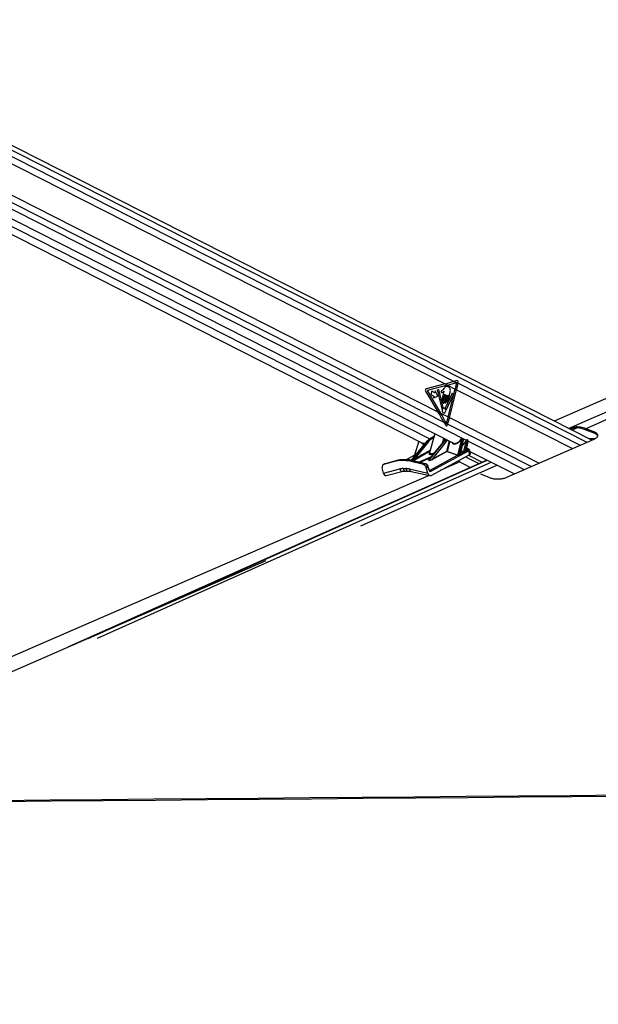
# Model space of a CAD drawing. Header units: millimetres. Extents: x 36407 to 443956, y 6043 to 409364.
# Tile 9 of 73: x 107867 to 131687, y 143229 to 183741. Entities that reach past the tile are written whole.
import ezdxf

# ---------------------------------------------------------------- set-up
doc = ezdxf.new("R2010")
doc.units = ezdxf.units.MM
doc.header["$LTSCALE"] = 50
doc.layers.add('COMPONENT_GEOMETRY', color=7, linetype='Continuous')
doc.styles.add('SLDTEXTSTYLE0', font='TXT', dxfattribs={"width": 0.75})
doc.dimstyles.new('SLDDIMSTYLE2', dxfattribs={"dimtxt": 2500, "dimasz": 165.1, "dimexe": 0, "dimexo": 0.0625, "dimgap": 625, "dimtad": 0, "dimtih": 1, "dimtoh": 1, "dimdec": 0, "dimrnd": 1e-09, "dimzin": 12, "dimdsep": 46, "dimtxsty": 'SLDTEXTSTYLE0', "dimsah": 1, "dimcen": 0.09, "dimadec": 0, "dimazin": 3, "dimtfac": 1, "dimtdec": 0, "dimtofl": 0, "dimtmove": 0, "dimatfit": 3, "dimfxl": 1, "dimfrac": 2, "dimtolj": 1, "dimtzin": 12, "dimarcsym": 0})

# ---------------------------------------------------------------- blocks, each defined once
blk = doc.blocks.new('_D_5')
at = {"layer": 'COMPONENT_GEOMETRY', "color": 7}
for p, q in [((239590, 151446), (252349, 151446)), ((252190, 151446), (252190, 97762)), ((252190, 40110), (252190, 93793)), ((95738, 40110), (252349, 40110))]:
    blk.add_line(p, q, dxfattribs=at)
for points in [[(252190, 151446), (252165, 151281), (252215, 151281)], [(252190, 40110), (252215, 40275), (252165, 40275)]]:
    blk.add_solid(points, dxfattribs=at)
at = {"layer": 'COMPONENT_GEOMETRY', "color": 7, "insert": (248496, 97016), "char_height": 2500, "attachment_point": 1, "style": 'SLDTEXTSTYLE0'}
blk.add_mtext('2227', dxfattribs=at)

msp = doc.modelspace()

# ---------------------------------------------------------------- linework, layer by layer
at = {"color": 7, "linetype": 'Continuous', "lineweight": 25}
for p, q in [((131417.06, 166439.4), (97339.58, 183740.9)), ((96325.1, 181248.53), (125777.06, 166295.46)), ((102979.32, 180130.67), (125377.08, 168759.09)), ((98962.31, 179264.74), (124481.16, 166308.55)), ((102822.68, 178913.28), (125081.73, 167612.13)), ((125377.08, 168759.09), (124601.44, 168557.19)), ((125484.52, 168704.54), (124636.15, 168483.71)), ((125334.49, 168576.57), (125265.83, 168500.32)), ((125377.08, 168759.09), (125484.52, 168704.54)), ((125484.52, 168704.54), (125800.18, 168544.28)), ((125508.54, 167395.43), (125800.18, 168544.28)), ((125869.14, 168890.06), (125756.2, 168859.57)), ((125756.2, 168859.57), (125913.96, 168779.47)), ((125800.18, 168544.28), (125854.19, 168516.85)), ((125913.96, 168779.47), (125920.04, 168809.63)), ((124576.36, 168458.05), (125081.73, 167612.13)), ((124636.15, 168483.71), (125189.56, 167557.38)), ((124832.87, 168456.15), (124797.25, 168315.82)), ((124797.25, 168315.82), (124919.08, 168253.97)), ((124954.7, 168394.29), (124832.87, 168456.15)), ((124919.08, 168253.97), (124899.38, 168176.35)), ((124899.38, 168176.35), (125077.35, 168252.82)), ((124974.41, 168471.91), (124954.7, 168394.29)), ((125077.35, 168252.82), (124974.41, 168471.91)), ((125121.35, 168527.53), (125058.63, 168496.66)), ((125058.63, 168496.66), (125247.4, 167729.61)), ((125297.72, 167779.99), (125121.35, 168527.53)), ((125330.5, 168449.73), (125246.36, 168117.86)), ((125370.37, 168321.39), (125292.55, 168014.85)), ((125303.32, 168088.95), (125363.25, 168325.01)), ((125349.5, 167985.93), (125427.32, 168292.48)), ((125434.44, 168288.86), (125368.13, 168027.62)), ((125663.84, 168371.76), (125388.09, 167761.2)), ((125417.96, 168002.32), (125489.39, 168283.7)), ((125430.14, 167674.51), (125721.52, 168319.67)), ((125496.51, 168280.08), (125444.25, 168074.22)), ((125494.16, 168048.88), (125587.45, 168416.42)), ((125562.55, 167368.01), (125854.19, 168516.85)), ((125721.52, 168319.67), (125663.84, 168371.76)), ((125081.73, 167612.13), (125189.56, 167557.38)), ((125189.56, 167557.38), (125508.54, 167395.43)), ((125508.54, 167395.43), (125562.55, 167368.01)), ((125329.06, 167186.6), (125403.34, 167055.13)), ((125329.06, 167186.6), (125488.99, 167105.4)), ((125479.33, 167073.85), (125488.99, 167105.4)), ((131517.93, 166778.28), (131175.03, 166913.54)), ((124956.19, 166712.23), (124740.55, 165922.54)), ((124922.01, 166587.06), (124768.22, 166510.1)), ((124778.82, 166512.52), (124798.13, 166512.52)), ((125289.2, 166355.68), (125328.53, 166523.18)), ((125384.65, 166458.74), (125356.71, 166508.88)), ((126077.14, 166504.46), (126061.58, 166504.46)), ((130534.98, 166896.16), (130525.12, 166892.25)), ((131518.29, 166724.39), (131083.57, 166895.82)), ((131518.29, 166724.39), (131517.93, 166778.28)), ((124648.14, 166412.2), (123986.03, 165612.78)), ((124663.42, 166418), (123996.09, 165612.28)), ((124064.02, 165635.58), (124684.69, 166418)), ((124296.13, 166402.5), (124116.19, 165819.51)), ((124713.7, 166400.21), (124153.15, 165693.58)), ((124684.69, 166418), (124663.42, 166418)), ((125346.09, 166418), (124697.45, 165635.58)), ((125338.46, 166415.11), (124704.16, 165649.99)), ((124727.59, 165612.28), (125367.37, 166418)), ((125425.34, 166382.46), (124853.86, 165662.76)), ((125367.37, 166418), (125346.09, 166418)), ((125900.52, 165828.35), (126066.39, 166477.51)), ((126100.68, 166469.07), (125935.08, 165820.94)), ((126009.48, 165865.81), (126127.64, 166455.38)), ((126022.97, 165894.31), (126134.27, 166449.65)), ((126060.72, 166488.72), (126045.17, 166488.72)), ((126117.53, 166487.73), (126091.11, 166501.14)), ((126127.64, 166455.38), (126100.68, 166469.07)), ((126150.18, 165968.3), (126266.25, 166422.56)), ((126300.54, 166414.11), (126187.4, 165971.32)), ((126246.12, 166005.72), (126325.43, 166401.48)), ((126260.58, 166433.77), (126253.58, 166433.77)), ((126258.78, 166030.05), (126332.07, 166395.74)), ((126277, 166449.51), (126269.99, 166449.51)), ((126315.33, 166433.82), (126290.97, 166446.19)), ((126325.43, 166401.48), (126300.54, 166414.11)), ((127915.07, 164911.62), (131519.87, 166484.26)), ((131542.9, 166498.5), (131300.68, 166498.5)), ((124117.76, 165819.59), (123779.43, 165636.82)), ((124153.15, 165693.58), (124348.6, 165799.23)), ((124361.94, 165788.26), (124166.49, 165682.62)), ((124758.63, 165209.17), (125892.86, 165821.86)), ((126356.59, 166006.36), (124799.66, 165165.33)), ((124811.67, 164992.55), (126400.79, 165850.96)), ((124853.86, 165662.76), (125447.24, 165983.3)), ((125457.5, 165972.34), (124864.12, 165651.8)), ((125892.86, 165821.86), (125457.5, 165972.34)), ((125464.14, 165979.21), (125899.5, 165828.73)), ((126031.55, 165896.79), (126148.86, 165960.15)), ((126270.66, 166025.94), (126315.57, 166050.21)), ((126327.95, 166079.29), (126271.18, 166091.9)), ((126342.17, 165819.3), (126900.22, 165535.97)), ((126400.79, 165850.96), (126356.59, 166006.36)), ((126425.08, 165882.52), (126382.09, 166033.66)), ((126397.18, 165980.62), (128231.13, 165049.5)), ((127098.51, 165624.55), (109879.3, 157932.8)), ((122839.66, 165086.09), (122792.57, 165304.73)), ((122899.66, 165465.7), (122833.07, 165432.4)), ((123387, 165583.99), (122845.58, 165437.16)), ((122912.17, 165470.47), (122845.58, 165437.16)), ((122917.27, 165472.41), (122902.69, 165465.95)), ((123453.67, 165617.31), (122912.17, 165470.47)), ((122912.17, 165470.47), (122917.27, 165472.41)), ((123458.77, 165619.26), (122917.27, 165472.41)), ((123387, 165583.99), (123453.67, 165617.31)), ((123453.67, 165617.31), (123458.77, 165619.26)), ((123581.82, 165633.97), (123515.15, 165600.64)), ((123735.22, 165600.64), (123515.15, 165600.64)), ((123801.88, 165633.97), (123581.82, 165633.97)), ((123813.67, 165636.82), (123593.6, 165636.82)), ((123735.22, 165600.64), (123801.88, 165633.97)), ((123938.35, 165617.31), (123871.68, 165583.99)), ((124486.5, 165437.16), (123871.68, 165583.99)), ((124553.25, 165470.47), (123938.35, 165617.31)), ((124569.83, 165472.78), (123954.93, 165619.64)), ((124062.85, 165633.5), (123994.92, 165610.21)), ((123996.09, 165612.28), (124064.02, 165635.58)), ((124486.5, 165437.16), (124553.25, 165470.47)), ((124672.42, 165338.02), (124605.7, 165304.73)), ((124667.89, 165086.09), (124605.7, 165304.73)), ((124703.8, 165227.69), (124672.42, 165338.02)), ((124717.16, 165239.22), (124685.77, 165349.55)), ((124723.35, 165610.21), (124693.22, 165633.5)), ((124697.45, 165635.58), (124727.59, 165612.28)), ((125990.1, 165542.45), (125170.06, 165186.15)), ((125907.39, 165584.44), (126422.85, 165322.74)), ((122839.66, 165086.09), (123513.37, 165254.43)), ((122954.17, 164985.09), (123649.73, 165158.89)), ((123653.24, 165271.24), (123761.77, 165271.24)), ((123753.24, 165171.23), (123861.77, 165171.23)), ((123910.04, 165254.43), (124667.89, 165086.09)), ((123977.52, 165157.99), (124757.33, 164984.77)), ((126830.69, 165049.88), (127208.03, 164899.51))]:
    msp.add_line(p, q, dxfattribs=at)
at = {"color": 8, "linetype": 'Continuous', "lineweight": 25}
for p, q in [((97350.25, 183545.94), (131216.26, 166351.8)), ((97350.25, 183281.57), (125756.2, 168859.57)), ((97018.5, 181560.17), (125329.06, 167186.6)), ((96814.26, 181386.7), (126249.42, 166442.16)), ((99059.1, 179543.62), (124750.43, 166499.86)), ((125913.96, 168779.47), (130936.2, 166229.63)), ((125854.19, 168516.85), (130625.85, 166094.23)), ((125562.55, 167368.01), (129251.97, 165494.86)), ((125488.99, 167105.4), (128934.21, 165356.23)), ((130595.7, 166856.42), (130801.35, 166944.39)), ((124921.1, 166583.73), (124778.82, 166512.52)), ((124798.13, 166512.52), (124918.02, 166572.45)), ((124907.22, 166532.9), (124821.42, 166490.01)), ((125370.82, 166445.39), (125328.21, 166521.84)), ((124302.08, 166399.48), (124125.8, 165828.35)), ((125447.24, 165983.3), (125556.01, 166407.69)), ((125571.89, 166399.63), (125464.14, 165979.21)), ((126332.29, 166400.08), (128640.59, 165228.14)), ((124123.47, 165821.86), (123780.91, 165636.82)), ((124040.76, 165599.13), (124361.94, 165788.26)), ((124760.12, 165994.22), (124075.2, 165590.91)), ((124170.46, 165835.45), (124123.47, 165821.86)), ((124127.04, 165828.73), (124176.81, 165843.13)), ((124289.07, 165539.83), (124794.94, 165759.49)), ((124749.22, 165704.34), (124341.52, 165527.31)), ((126023.98, 165899.36), (126029.55, 165897.54)), ((126143.54, 165961.43), (126043.37, 165996.05)), ((126045.08, 166004.62), (126150.18, 165968.3)), ((126220.41, 165753.53), (126766.53, 165476.26)), ((126258.98, 166031.06), (126264.54, 166029.25)), ((126310.82, 166076.48), (126269.91, 166085.56)), ((110686.24, 158283.95), (127108.26, 165619.6)), ((111071.86, 158295.53), (127276.62, 165534.12)), ((121913.95, 162910.63), (127515.52, 165412.83)), ((124728.72, 165215.82), (124758.63, 165209.17))]:
    msp.add_line(p, q, dxfattribs=at)
at = {"color": 7, "linetype": 'Continuous', "lineweight": 25, "flags": 128}
for points in [[(152280.7, 176965.79), (145690.78, 174102.45), (129866.37, 167226.7)], [(125800.18, 168544.28), (125808.32, 168576.75), (125816.24, 168609.22), (125823.96, 168641.69), (125831.46, 168674.14), (125838.75, 168706.6), (125845.83, 168739.04), (125852.69, 168771.45), (125859.34, 168803.86)], [(125854.19, 168516.85), (125862.42, 168549.71), (125870.44, 168582.56), (125878.24, 168615.4), (125885.82, 168648.25), (125893.18, 168681.07), (125900.33, 168713.89), (125907.26, 168746.69), (125913.96, 168779.47)], [(125363.25, 168325.01), (125364.01, 168326.8), (125365.19, 168328.04), (125366.62, 168328.54), (125368.08, 168328.23), (125369.35, 168327.16), (125370.23, 168325.48), (125370.58, 168323.46), (125370.37, 168321.39)], [(125427.32, 168292.48), (125428.08, 168294.27), (125429.27, 168295.5), (125430.7, 168296.01), (125432.16, 168295.7), (125433.42, 168294.63), (125434.3, 168292.95), (125434.66, 168290.93), (125434.44, 168288.86)], [(125489.39, 168283.7), (125490.15, 168285.49), (125491.34, 168286.73), (125492.77, 168287.23), (125494.23, 168286.92), (125495.49, 168285.85), (125496.37, 168284.17), (125496.73, 168282.14), (125496.51, 168280.08)], [(125246.36, 168117.86), (125244.62, 168101.35), (125247.47, 168085.15), (125254.5, 168071.73), (125264.62, 168063.13), (125276.29, 168060.66), (125287.75, 168064.7), (125297.24, 168074.63), (125303.32, 168088.95)], [(125247.4, 167729.61), (125248.29, 167727.14), (125249.63, 167725.11), (125251.3, 167723.66), (125253.18, 167722.9), (125255.14, 167722.9), (125257.04, 167723.65), (125258.71, 167725.09), (125260.05, 167727.12)], [(125306.94, 167560.27), (125334.79, 167554.38), (125362.11, 167564.02), (125384.74, 167587.71), (125399.24, 167621.84), (125403.41, 167661.23), (125396.59, 167699.86), (125379.84, 167731.88), (125355.71, 167752.39), (125327.86, 167758.27), (125300.53, 167748.63), (125277.9, 167724.95), (125263.4, 167690.81), (125259.24, 167651.43), (125266.05, 167612.79), (125282.8, 167580.78), (125306.94, 167560.27)], [(125292.55, 168014.85), (125290.8, 167998.33), (125293.66, 167982.13), (125300.68, 167968.72), (125310.8, 167960.12), (125322.48, 167957.65), (125333.93, 167961.69), (125343.42, 167971.62), (125349.5, 167985.93)], [(125368.13, 168027.62), (125366.6, 168013.18), (125369.1, 167999), (125375.24, 167987.26), (125384.1, 167979.73), (125394.32, 167977.57), (125404.34, 167981.11), (125412.64, 167989.8), (125417.96, 168002.32)], [(125444.25, 168074.22), (125442.72, 168059.75), (125445.23, 168045.56), (125451.38, 168033.8), (125460.25, 168026.26), (125470.48, 168024.1), (125480.52, 168027.64), (125488.83, 168036.34), (125494.16, 168048.88)], [(125417.04, 167678.17), (125417.73, 167675.31), (125418.98, 167672.86), (125420.69, 167671.05), (125422.71, 167670.02), (125424.84, 167669.88), (125426.92, 167670.65), (125428.73, 167672.24), (125430.14, 167674.51)], [(125435.46, 167134.38), (125445.33, 167166.97), (125454.99, 167199.57), (125464.44, 167232.19), (125473.68, 167264.83), (125482.71, 167297.47), (125491.53, 167330.12), (125500.14, 167362.78), (125508.54, 167395.43)], [(125488.99, 167105.4), (125498.93, 167138.18), (125508.66, 167170.98), (125518.17, 167203.8), (125527.47, 167236.62), (125536.56, 167269.46), (125545.44, 167302.31), (125554.1, 167335.16), (125562.55, 167368.01)], [(123581.82, 165633.97), (123588.55, 165636.31), (123593.6, 165636.82)], [(123871.68, 165583.99), (123854.33, 165587.88), (123837.05, 165591.26), (123819.83, 165594.13), (123802.7, 165596.47), (123785.67, 165598.29), (123768.74, 165599.6), (123751.91, 165600.38), (123735.22, 165600.64)], [(123938.35, 165617.31), (123921, 165621.21), (123903.72, 165624.59), (123886.5, 165627.45), (123869.37, 165629.79), (123852.34, 165631.62), (123835.41, 165632.92), (123818.58, 165633.7), (123801.88, 165633.97)], [(124723.77, 164992.23), (108631.6, 158000.14), (97033.32, 152960.65)], [(117997.24, 161469.17), (102000.96, 154490.47), (97034.22, 152323.66)], [(96815.35, 151534.85), (98401.72, 151548.4), (100543.34, 151566.71), (102684.97, 151585.02), (104826.6, 151603.35), (106968.22, 151621.68), (109109.85, 151640.02), (111251.48, 151658.37), (113393.1, 151676.73), (115534.73, 151695.11), (117676.36, 151713.49), (119817.98, 151731.89), (121959.61, 151750.3), (124101.23, 151768.72), (126242.86, 151787.15), (128384.49, 151805.6), (130526.11, 151824.06), (132667.74, 151842.53)], [(96891.42, 151489.52), (98468.53, 151503), (100610.16, 151521.31), (102751.79, 151539.63), (104893.41, 151557.96), (107035.04, 151576.3), (109176.67, 151594.65), (111318.29, 151613.01), (113459.92, 151631.37), (115601.55, 151649.75), (117743.17, 151668.14), (119884.8, 151686.54), (122026.42, 151704.96), (124168.05, 151723.38), (126309.68, 151741.82), (128451.3, 151760.27), (130592.93, 151778.73), (132734.55, 151797.21)]]:
    msp.add_lwpolyline(points, dxfattribs=at)
at = {"color": 8, "linetype": 'Continuous', "lineweight": 25, "flags": 128}
for points in [[(124768.22, 166510.1), (124772.33, 166511.66), (124778.82, 166512.52)], [(126134.27, 166449.65), (126134.29, 166449.76), (126133.96, 166451.02), (126132.71, 166452.41), (126130.57, 166453.88), (126127.64, 166455.38)], [(126235.34, 166424.11), (126235.76, 166424.52), (126237.08, 166424.73), (126239.22, 166424.56), (126242.1, 166424.01)], [(126332.07, 166395.74), (126332.09, 166395.85), (126331.76, 166397.11), (126330.51, 166398.5), (126328.37, 166399.98), (126325.43, 166401.48)], [(126264.54, 166029.25), (126261.88, 166028.56), (126260.28, 166028.59)], [(123801.88, 165633.97), (123808.61, 165636.31), (123813.68, 165636.82)], [(124672.42, 165338.02), (124678.26, 165341.23), (124682.55, 165344.23), (124685.11, 165346.92), (124685.84, 165349.18), (124685.77, 165349.55)], [(124703.8, 165227.69), (124709.65, 165230.9), (124713.93, 165233.91), (124716.49, 165236.59), (124717.23, 165238.85), (124717.16, 165239.22)]]:
    msp.add_lwpolyline(points, dxfattribs=at)
at = {"color": 7, "linetype": 'Continuous', "lineweight": 25}
for centre, radius, start, end in [((124633.67, 168496.29), 68.9, 117.885235, 213.715389), ((125353.8, 167683.02), 103.6, 125.257121, 154.808661), ((125286.27, 167776.69), 11.91, 310.379042, 16.07114), ((125400.12, 167755.79), 13.18, 155.794653, 215.29578), ((125275.69, 167662.75), 142.19, 6.229167, 36.927405), ((124793.39, 166484.31), 28.61, 11.502326, 80.448384), ((124681.01, 166379.45), 38.73, 32.426614, 84.551963), ((125345.16, 166408.96), 9.09, 84.09397, 137.409028), ((125359.94, 166340.85), 77.51, 32.469525, 84.504104), ((126023.53, 166461.9), 21.66, 59.723492, 76.144237), ((126066.47, 166403.95), 73.56, 62.284405, 90.063152), ((126266.35, 166349.11), 73.45, 62.252778, 90.076), ((124117.43, 165828.24), 8.37, 306.785874, 0.739212), ((124118.29, 165828.92), 8.75, 306.296677, 358.773417), ((124166.37, 165696.06), 13.45, 190.625451, 270.517429), ((124361.82, 165801.7), 13.44, 190.588344, 270.523852), ((125462.44, 165987.24), 15.7, 194.517999, 251.640054), ((125464.14, 166016.13), 36.92, 242.759662, 269.991095), ((125451.7, 165984.58), 13.55, 295.341877, 336.639097), ((125887.06, 165834.11), 13.55, 295.329798, 336.601206), ((125887.95, 165834.16), 13.85, 294.264558, 335.176349), ((125952.61, 165826.55), 18.4, 197.744595, 221.674394), ((126026.92, 165871.31), 18.29, 197.508076, 224.251549), ((126028.32, 165904.7), 8.55, 247.54811, 292.2417), ((126137.74, 165973.67), 13.55, 295.341469, 336.639221), ((126141.07, 165970.63), 13.05, 306.637475, 344.007277), ((126204.6, 165976.6), 17.99, 197.058363, 229.800786), ((126263.23, 166010.93), 17.88, 196.947314, 231.514832), ((126267.73, 166036.23), 10.69, 228.297755, 285.87233), ((126295.82, 165990.62), 62.78, 14.520139, 71.661221), ((123513.51, 165111.88), 488.76, 89.807777, 105.000994), ((123580.18, 165145.23), 488.74, 89.807693, 105.001318), ((123992.33, 165613.04), 3.84, 312.55731, 348.638142), ((124060.26, 165636.32), 3.83, 312.548377, 348.735474), ((124689.66, 165646.12), 13.11, 285.725768, 306.448627), ((124719.78, 165622.86), 13.14, 285.732996, 306.418895), ((124869.05, 165666.7), 15.69, 194.522994, 251.666138), ((124738.91, 165149.6), 62.75, 14.511735, 71.677397)]:
    msp.add_arc(centre, radius, start, end, dxfattribs=at)
at = {"color": 8, "linetype": 'Continuous', "lineweight": 25}
for centre, radius, start, end in [((126063.2, 166486.33), 18.19, 95.104175, 172.463232), ((126078.76, 166486.34), 18.19, 95.079821, 172.465547), ((124661.41, 166400.28), 17.83, 83.52714, 138.053775), ((126272.44, 166430.52), 19.14, 97.334937, 170.232469), ((126279.4, 166430.54), 19.1, 96.841316, 170.272431), ((126026.35, 165904.14), 7.34, 251.86173, 295.850461), ((126323.09, 166055.31), 24.47, 78.563742, 120.099301), ((123949.77, 165596.18), 24.02, 77.596282, 118.372406), ((124564.66, 165449.37), 23.98, 77.588152, 118.393183), ((123635.09, 165282.98), 125.03, 193.199912, 276.442971), ((123769.28, 165287.27), 117.14, 187.864464, 262.131699), ((123878, 165287.37), 117.35, 187.898705, 261.763252), ((124011.27, 165253.43), 101.23, 179.429601, 250.525546)]:
    msp.add_arc(centre, radius, start, end, dxfattribs=at)
at = {"color": 7, "linetype": 'Continuous', "lineweight": 25}
for centre, major_axis, ratio, start_param, end_param in [((122548.65, 168759.09), (6213.25, 1296.16), 0.10113581, 5.16380508, 5.23361825), ((122656.09, 168704.54), (6213.25, 1296.16), 0.10113581, 5.16380508, 5.23281139), ((125879.53, 168830.2), (-5.38, 60.75), 0.68756481, 4.30687684, 6.40437463), ((122253.3, 167612.13), (-4185.26, 5945.37), 0.32638962, 4.41673259, 4.48654576), ((122361.13, 167557.38), (-4185.26, 5945.37), 0.32638962, 4.41714839, 4.48654576), ((125438.82, 167094.41), (5.91, 60.72), 0.72055242, 2.3422832, 4.43768529), ((124881.99, 166041.1), (26.54, 499.66), 0.69563797, 0.37667048, 0.75391433), ((124931.09, 166041.1), (-29.33, 499.56), 0.71599988, 0.2977293, 0.67497315), ((124602.25, 166555.49), (136.02, 239.2), 0.65558153, 3.17258291, 3.2145999), ((124948.49, 166042.16), (-29.36, 474.53), 0.71639887, 0.29543603, 0.67267987), ((125564.34, 166041.1), (27.71, 499.63), 0.69591123, 0.53054961, 0.75555398), ((125872.36, 166555.49), (136.02, 239.2), 0.65558153, 3.17258291, 3.60003659), ((125855.94, 166564.75), (147.37, 261.49), 0.65647112, 4.69068582, 4.76017452), ((126041.89, 166477.1), (6.14, 10.9), 0.65647112, 0.35434842, 1.61858187), ((126057.44, 166477.1), (6.14, 10.9), 0.65647112, 5.10164399, 6.63753373), ((126250.3, 166422.15), (6.14, 10.9), 0.65647112, 0.35434842, 1.7644541), ((126257.3, 166422.15), (6.14, 10.9), 0.65647112, 5.10164399, 6.63753373), ((124128.39, 165683.23), (69.91, 48.98), 0.07058168, 3.49570187, 5.02460957), ((124104.58, 165755.63), (32.38, 65.71), 0.44316064, 0.3895262, 0.41555581), ((124112.79, 165751), (30.43, 77.43), 0.50402933, 0.37007975, 0.39610936), ((125861.69, 165755.63), (32.38, 65.71), 0.44316064, 0.01443074, 0.04046035), ((125869.9, 165751), (30.43, 77.43), 0.50402933, 6.2781696, 6.3041992), ((127386.81, 166583.9), (1771.41, 979.43), 0.02928288, 2.44517986, 2.51501371), ((127395.75, 166584.31), (1780.22, 979.61), 0.02334686, 2.44657356, 2.51640741), ((125998.52, 165880.18), (39.56, 10.21), 0.41011792, 0.48568267, 0.57088028), ((126176.44, 165979.9), (40.66, 11.83), 0.40553768, 3.66190426, 3.85590498), ((126174.87, 165991.4), (27.28, 20.85), 0.48713477, 3.34387648, 3.5378772), ((127386.81, 166583.9), (1771.41, 979.43), 0.02928288, 2.25413695, 2.29828602), ((127395.75, 166584.31), (1780.22, 979.61), 0.02334686, 2.25553065, 2.29967972), ((126233.52, 166011.89), (39.56, 10.21), 0.41011792, 0.26134509, 0.57088028), ((126277.83, 166058.62), (50.1, 6.31), 0.37310713, 5.51718944, 7.08914174), ((126325.31, 165867.79), (100.21, 12.62), 0.37310713, 5.51718944, 6.34022188), ((122900.15, 165298.23), (-67.06, 134.17), 0.66669107, 6.14974225, 7.48631403), ((122966.74, 165331.53), (-67.07, 134.17), 0.6669834, 6.14969522, 6.2832797), ((124133.03, 165671.73), (79.03, 39.89), 0.06586208, 3.58719751, 5.11610521), ((124501.37, 165298.23), (-67.06, 134.17), 0.66669086, 4.43672692, 5.7732987), ((124568.13, 165331.53), (-67.03, 134.19), 0.66643297, 4.43690022, 5.773472), ((124841.87, 165675.79), (120.77, 62.95), 0.23213265, 3.24826179, 4.77586558), ((124840.3, 165687.29), (113.18, 74.39), 0.20631425, 3.1690083, 4.69661209), ((122939.55, 165136.05), (5.8, 153.11), 0.68239217, 1.92890269, 3.33730702), ((123924.22, 164186.98), (-522.29, 1025.88), 0.6720425, 5.95352626, 6.12984109), ((124032.75, 164186.98), (-522.29, 1025.88), 0.6720425, 5.77721144, 5.95352626), ((124768.03, 165136.05), (-12.43, 152.91), 0.70339277, 1.8459252, 3.44147133), ((124770.56, 165260.99), (-8.29, 101.94), 0.70339277, 1.8459252, 3.44147133)]:
    msp.add_ellipse(centre, major_axis=major_axis, ratio=ratio, start_param=start_param, end_param=end_param, dxfattribs=at)
at = {"color": 8, "linetype": 'Continuous', "lineweight": 25}
for centre, major_axis, ratio, start_param, end_param in [((124585.83, 166564.75), (147.37, 261.49), 0.65647112, 2.76590618, 3.68071658), ((125613.45, 166041.1), (-28.15, 499.59), 0.71645881, 0.4795046, 0.67663328), ((125648.18, 166043.25), (-28.23, 449.54), 0.71735562, 0.43359249, 0.67196343), ((125855.94, 166564.75), (147.37, 261.49), 0.65647112, 2.76590618, 4.69068582), ((126045.28, 166468.62), (147.37, 261.49), 0.65647112, 4.05282913, 4.90604675), ((126073.86, 166467.84), (17.47, 33.19), 0.66265734, 5.08286718, 6.28235013), ((126100.83, 166454.15), (16.48, 33.69), 0.66821788, 5.06320441, 6.27324755), ((126273.72, 166412.89), (17.47, 33.19), 0.66265734, 5.08286718, 6.28235013), ((126298.63, 166400.24), (16.48, 33.69), 0.66821788, 5.06320441, 6.27324755), ((124801.93, 165482.64), (2411.3, 1250.27), 0.18111179, 1.4919159, 1.66545329), ((124810.63, 165483.17), (2401.78, 1248.47), 0.17725986, 1.49958103, 1.66603142), ((124997.8, 165969.22), (294.27, 92.91), 0.22406624, 2.54711834, 4.2516023), ((126284.11, 166012.62), (98.13, 20.46), 0.29036857, 5.48097734, 6.31098552), ((124765.77, 165671.73), (73.88, 36.66), 0.22412862, 2.21111834, 3.25001762), ((124764.2, 165683.23), (66.63, 47.83), 0.1752749, 2.55165941, 3.12738399), ((124735.82, 165258.84), (-19.9, 51.02), 0.68022296, 2.67677893, 3.22771528)]:
    msp.add_ellipse(centre, major_axis=major_axis, ratio=ratio, start_param=start_param, end_param=end_param, dxfattribs=at)
for points, knots in [([(130464.21, 166923.18), (135390.38, 169074.51), (142903.68, 172355.67), (150439.92, 175654.19), (153034.94, 176790)], [0, 0, 0, 0, 0.655660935, 1, 1, 1, 1]), ([(125393.77, 166490.06), (125392.14, 166487.78), (125388.05, 166482.03), (125380.65, 166477.98), (125375.38, 166478.31), (125373.69, 166478.41)], [0, 0, 0, 0, 0.30952047, 0.77819037, 1, 1, 1, 1]), ([(131391.3, 166452.49), (131399.85, 166455.98), (131437.38, 166471.27), (131476.51, 166475.37), (131506.72, 166478.52)], [0, 0, 0, 0, 0.22802303, 1, 1, 1, 1]), ([(124116.37, 165819.46), (124116.39, 165819.72), (124116.52, 165821.02), (124119.23, 165824.26), (124122.78, 165826.84), (124125.42, 165828.16), (124125.8, 165828.35)], [0, 0, 0, 0, 0.09629998, 0.46830192, 0.92271214, 1, 1, 1, 1]), ([(124122.44, 165821.54), (124121.98, 165821.38), (124120.14, 165820.77), (124118.86, 165819.96), (124117.89, 165819.35)], [0, 0, 0, 0, 0.24807037, 1, 1, 1, 1]), ([(124743.07, 165921.62), (124741.16, 165917.14), (124735.92, 165904.78), (124747.74, 165891.73), (124769.91, 165885.41), (124797.6, 165884.23), (124831.27, 165887.35), (124876.98, 165896.65), (124907.3, 165906.91), (124921, 165911.55)], [0, 0, 0, 0, 0.11568125, 0.31839665, 0.48519754, 0.54795877, 0.70489659, 0.86661584, 1, 1, 1, 1]), ([(126009.48, 165865.81), (126012.15, 165869.29), (126018.9, 165878.1), (126021.16, 165888.44), (126022.52, 165894.68)], [0, 0, 0, 0, 0.395673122, 1, 1, 1, 1]), ([(126246.12, 166005.72), (126248.82, 166009), (126255.11, 166016.62), (126257.27, 166025.28), (126258.5, 166030.22)], [0, 0, 0, 0, 0.42979271, 1, 1, 1, 1])]:
    msp.add_open_spline(points, degree=3, knots=knots, dxfattribs=at)
at = {"color": 7, "linetype": 'Continuous', "lineweight": 25}
for points, knots in [([(153648.18, 176786.07), (151078.28, 175651.3), (143604.23, 172351.07), (136099.38, 169067.84), (131175.03, 166913.54)], [0, 0, 0, 0, 0.34384423, 1, 1, 1, 1]), ([(125587.45, 168416.42), (125592.2, 168439.75), (125601.29, 168484.44), (125588.16, 168554.17), (125555.52, 168606.13), (125511.91, 168638.32), (125464.83, 168655.13), (125415.33, 168651.99), (125371.89, 168619.53), (125346.96, 168590.89), (125334.49, 168576.57)], [0, 0, 0, 0, 0.13106328, 0.2510223, 0.37692085, 0.50135726, 0.62715989, 0.75065054, 0.87536276, 1, 1, 1, 1]), ([(125265.83, 168500.32), (125253.69, 168489.37), (125238.51, 168475.68), (125219.44, 168460.12), (125212.67, 168447.13), (125210.15, 168433.97), (125211.26, 168423.46), (125215.26, 168412.56), (125225.67, 168402.34), (125235.65, 168401.59), (125240.67, 168401.21)], [0, 0, 0, 0, 0.36952138, 0.46221696, 0.55782466, 0.6536903, 0.70016825, 0.74699268, 0.87283412, 1, 1, 1, 1]), ([(125240.67, 168401.21), (125251.72, 168402.24), (125271.94, 168404.12), (125289.64, 168417.88), (125297.66, 168424.12)], [0, 0, 0, 0, 0.54683197, 1, 1, 1, 1]), ([(125297.66, 168424.12), (125302.18, 168429.16), (125310.89, 168438.87), (125320.69, 168446.2), (125325.4, 168449.72)], [0, 0, 0, 0, 0.51910167, 1, 1, 1, 1]), ([(125325.4, 168449.72), (125326.27, 168449.98), (125327.94, 168450.46), (125329.68, 168450.06), (125330.48, 168449.74), (125330.5, 168449.73)], [0, 0, 0, 0, 0.51415693, 0.98511539, 1, 1, 1, 1]), ([(131175.03, 166913.54), (131101.19, 166937.41), (130951.37, 166985.85), (130750.37, 166988.22), (130588.04, 166963.6), (130505.02, 166934.75), (130467.26, 166921.63)], [0, 0, 0, 0, 0.31581671, 0.64079196, 0.83663363, 1, 1, 1, 1]), ([(131083.57, 166895.82), (131028.22, 166913.49), (130915.91, 166949.35), (130729.16, 166955.16), (130603.66, 166917.03), (130534.98, 166896.16)], [0, 0, 0, 0, 0.30558805, 0.62003973, 1, 1, 1, 1]), ([(124768.22, 166510.1), (124757.2, 166504.07), (124725.79, 166486.89), (124685.13, 166454.07), (124658.29, 166423.69), (124648.14, 166412.2)], [0, 0, 0, 0, 0.25146966, 0.7168187, 1, 1, 1, 1]), ([(125364.95, 166505.84), (125364.39, 166505.47), (125362.29, 166504.09), (125361.38, 166501.82), (125360.71, 166500.16)], [0, 0, 0, 0, 0.26846361, 1, 1, 1, 1]), ([(126061.58, 166504.46), (126057.54, 166504.01), (126049.85, 166503.15), (126039.48, 166496.91), (126032.64, 166489.79), (126029.62, 166484.52), (126028.72, 166482.93)], [0, 0, 0, 0, 0.2961234, 0.56368295, 0.86875091, 1, 1, 1, 1]), ([(126091.41, 166500.69), (126090.95, 166501.03), (126087.42, 166503.63), (126082.12, 166504.35), (126077.73, 166504.44), (126077.14, 166504.46)], [0, 0, 0, 0, 0.11400128, 0.87995607, 1, 1, 1, 1]), ([(131519.87, 166484.26), (131557.07, 166504.14), (131631.4, 166543.86), (131673.41, 166617), (131660.14, 166678.66), (131616.16, 166725.01), (131572.03, 166754.92), (131534.36, 166771.18), (131517.93, 166778.28)], [0, 0, 0, 0, 0.22212408, 0.44386837, 0.67511599, 0.79223505, 0.90931709, 1, 1, 1, 1]), ([(131654.73, 166601.87), (131653.76, 166613.33), (131651.71, 166637.4), (131615.69, 166671.06), (131572.54, 166701.03), (131534.77, 166717.29), (131518.29, 166724.39)], [0, 0, 0, 0, 0.24661612, 0.51821271, 0.78971367, 1, 1, 1, 1]), ([(124563.56, 166307.85), (124550.67, 166305.21), (124522.53, 166299.44), (124493.85, 166302.41), (124480.45, 166310.39), (124477.88, 166311.92)], [0, 0, 0, 0, 0.40588229, 0.88636222, 1, 1, 1, 1]), ([(126028.72, 166482.93), (126023.22, 166473.01), (126007.11, 166443.9), (125974.04, 166399.83), (125929.23, 166355.98), (125881.54, 166324.41), (125841.35, 166306.87), (125819.76, 166305.11), (125812.68, 166304.53)], [0, 0, 0, 0, 0.10379009, 0.30439083, 0.5048049, 0.70434039, 0.9030778, 1, 1, 1, 1]), ([(126235.35, 166424.14), (126230.87, 166413.83), (126217.73, 166383.56), (126188.73, 166335.65), (126147.24, 166286.9), (126114.03, 166255.86), (126095.58, 166245.65), (126093.11, 166244.28)], [0, 0, 0, 0, 0.14090079, 0.41348256, 0.68619511, 0.95795251, 1, 1, 1, 1]), ([(126134.27, 166449.65), (126134.74, 166453.65), (126135.68, 166461.83), (126132.18, 166473.47), (126125.93, 166482.67), (126120.06, 166485.89), (126117.6, 166487.24)], [0, 0, 0, 0, 0.268288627, 0.54876215, 0.811008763, 1, 1, 1, 1]), ([(126269.99, 166449.51), (126265.53, 166448.96), (126257.4, 166447.96), (126246.82, 166441.07), (126239.51, 166432.98), (126236.51, 166426.61), (126235.35, 166424.14)], [0, 0, 0, 0, 0.29695549, 0.54079966, 0.82228434, 1, 1, 1, 1]), ([(126291.27, 166445.73), (126290.81, 166446.07), (126287.28, 166448.69), (126281.98, 166449.4), (126277.59, 166449.49), (126277, 166449.51)], [0, 0, 0, 0, 0.11419302, 0.87998205, 1, 1, 1, 1]), ([(126332.07, 166395.74), (126332.54, 166399.75), (126333.48, 166407.93), (126329.98, 166419.57), (126323.73, 166428.76), (126317.86, 166431.98), (126315.4, 166433.33)], [0, 0, 0, 0, 0.26841803, 0.54876593, 0.81101122, 1, 1, 1, 1]), ([(124740.03, 165922.5), (124739.18, 165919.68), (124738.08, 165916.04), (124738.87, 165917.19), (124739.05, 165917.45)], [0, 0, 0, 0, 0.77507735, 1, 1, 1, 1]), ([(125938.86, 165814.31), (125936.8, 165813.26), (125933, 165811.3), (125926.2, 165810.47), (125918.84, 165811.51), (125910.73, 165814.21), (125904.82, 165816.68), (125898.78, 165819.25), (125896.03, 165820.48), (125893.64, 165821.54)], [0, 0, 0, 0, 0.16774717, 0.30943028, 0.44212369, 0.59738764, 0.76925808, 0.80021915, 1, 1, 1, 1]), ([(125900.52, 165828.35), (125902.47, 165827.08), (125906.34, 165824.55), (125913.33, 165820.16), (125919.69, 165817.05), (125923.6, 165816.24), (125926.74, 165816.25), (125928.6, 165816.65), (125931.92, 165818.16), (125933.58, 165819.62), (125935.08, 165820.94)], [0, 0, 0, 0, 0.215839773, 0.428942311, 0.580243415, 0.686197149, 0.701095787, 0.813411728, 0.831967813, 1, 1, 1, 1]), ([(126031.55, 165896.79), (126032.07, 165896.46), (126033.94, 165895.25), (126035.2, 165891.4), (126033.77, 165881.86), (126027.1, 165868.99), (126017.4, 165861.37), (126013.82, 165858.55)], [0, 0, 0, 0, 0.04436205, 0.16149509, 0.32244321, 0.74945333, 1, 1, 1, 1]), ([(126023.43, 165898.18), (126023.38, 165898.29), (126023.16, 165898.7), (126023.58, 165896.69), (126023.02, 165894.87), (126022.92, 165894.54)], [0, 0, 0, 0, 0.227978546, 0.861558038, 1, 1, 1, 1]), ([(126192.99, 165962.86), (126190.85, 165961.75), (126186.48, 165959.49), (126178.16, 165957.57), (126168.27, 165957.42), (126157.71, 165958.81), (126151.75, 165959.71), (126148.86, 165960.15)], [0, 0, 0, 0, 0.18964756, 0.38795065, 0.59755379, 0.80438983, 1, 1, 1, 1]), ([(126153.62, 165967.03), (126155.89, 165966.52), (126160, 165965.61), (126165.42, 165964.64), (126170.13, 165964.23), (126173.3, 165964.32), (126178.02, 165965.24), (126182.72, 165967.21), (126185.83, 165969.95), (126187.4, 165971.32)], [0, 0, 0, 0, 0.20400569, 0.36833414, 0.40893441, 0.56253547, 0.60855622, 0.80266648, 1, 1, 1, 1]), ([(126270.66, 166025.94), (126270.92, 166025.48), (126272.02, 166023.48), (126270.72, 166016.44), (126264.54, 166005.97), (126255.74, 165999.58), (126252.1, 165996.94)], [0, 0, 0, 0, 0.06280851, 0.26764224, 0.69660487, 1, 1, 1, 1]), ([(126260.65, 166028.3), (126260.58, 166028.34), (126259.51, 166028.95), (126258.67, 166031.72), (126259.1, 166031.28), (126258.8, 166030.28), (126258.75, 166030.12)], [0, 0, 0, 0, 0.032314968, 0.486893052, 0.922161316, 1, 1, 1, 1]), ([(126260.58, 166028.23), (126260.64, 166028.2), (126260.75, 166028.15), (126260.68, 166028.2), (126260.66, 166028.22)], [0, 0, 0, 0, 0.561542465, 1, 1, 1, 1]), ([(126381.53, 166034.64), (126379.1, 166040.74), (126374.29, 166052.76), (126360.09, 166066.13), (126344.58, 166074.85), (126333.22, 166077.88), (126327.95, 166079.29)], [0, 0, 0, 0, 0.25682249, 0.50637355, 0.77091894, 1, 1, 1, 1]), ([(123954.93, 165619.64), (123937.82, 165623.37), (123890.21, 165633.76), (123843.55, 165635.62), (123813.67, 165636.82)], [0, 0, 0, 0, 0.35938548, 1, 1, 1, 1]), ([(123986.43, 165613.34), (123986.41, 165613.31), (123986.15, 165612.82), (123985.94, 165612.69), (123986.02, 165612.76), (123986.04, 165612.78)], [0, 0, 0, 0, 0.05091973, 0.72564111, 1, 1, 1, 1]), ([(124685.77, 165349.55), (124682.93, 165358.15), (124674.97, 165382.2), (124652.53, 165418.98), (124618.69, 165451.99), (124589.25, 165467.61), (124572.93, 165471.96), (124569.83, 165472.78)], [0, 0, 0, 0, 0.14939059, 0.41776039, 0.69245323, 0.94146929, 1, 1, 1, 1]), ([(123649.73, 165158.89), (123657.89, 165160.8), (123690.55, 165168.42), (123726.37, 165170.03), (123753.24, 165171.23)], [0, 0, 0, 0, 0.24974394, 1, 1, 1, 1]), ([(123861.77, 165171.23), (123871.01, 165171.07), (123905.07, 165170.45), (123944.17, 165165.21), (123974.31, 165158.68), (123977.52, 165157.99)], [0, 0, 0, 0, 0.249610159, 0.920029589, 1, 1, 1, 1]), ([(124738.04, 165207.58), (124737.85, 165207.49), (124737.44, 165207.29), (124729.7, 165213.29), (124722.1, 165224.68), (124718.65, 165234.81), (124717.16, 165239.22)], [0, 0, 0, 0, 0.23581665, 0.510863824, 0.787506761, 1, 1, 1, 1]), ([(127208.03, 164899.51), (127249.54, 164885.85), (127332.64, 164858.51), (127493.29, 164841.58), (127655.31, 164846.24), (127803.51, 164870.11), (127878.52, 164898.02), (127915.07, 164911.62)], [0, 0, 0, 0, 0.20804826, 0.41648451, 0.61664492, 0.8131935, 1, 1, 1, 1])]:
    msp.add_open_spline(points, degree=3, knots=knots, dxfattribs=at)

# ---------------------------------------------------------------- dimensions: what is measured, and where the dimension line sits
at = {"layer": 'COMPONENT_GEOMETRY', "color": 7}
dim = msp.add_linear_dim(base=(252190.07, 40109.55), p1=(239526.37, 151445.89), p2=(95674.72, 40109.55), angle=90, dimstyle='SLDDIMSTYLE2', dxfattribs=at)
dim.commit()
dim.dimension.update_dxf_attribs({"geometry": '_D_5', "text_midpoint": (252190.07, 95777.72), "dimtype": 160})

doc.saveas('drawing.dxf')
